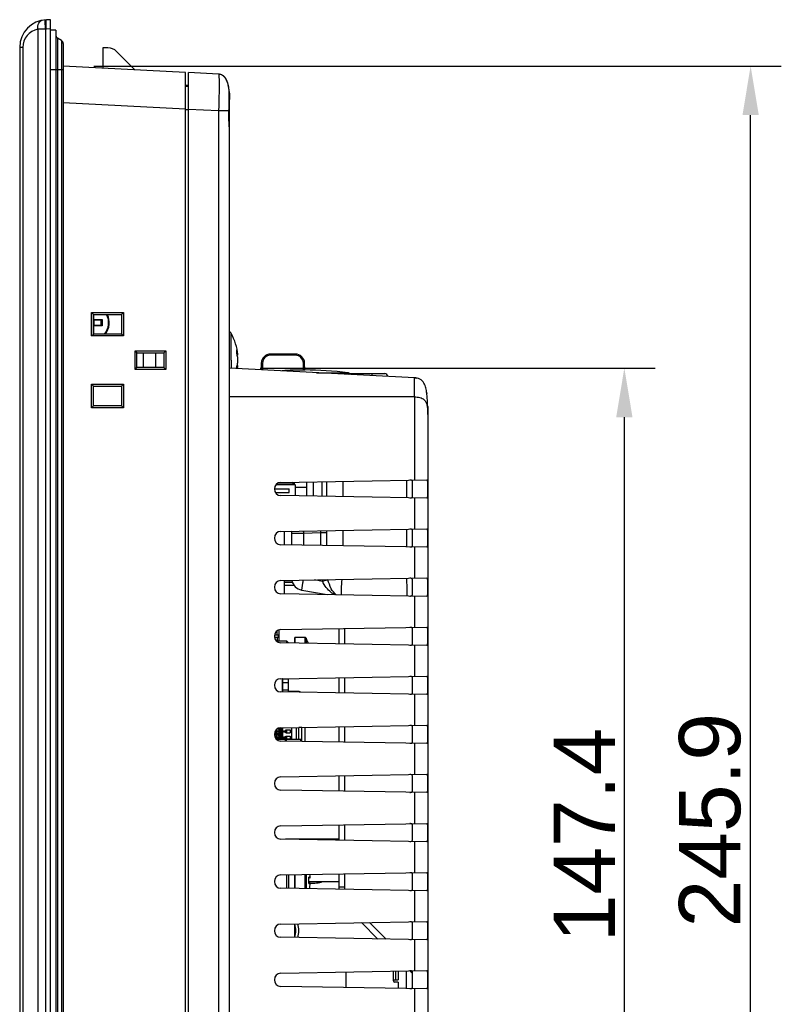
# Model space of a CAD drawing. Header units: millimetres. Extents: x 0 to 1189, y 0 to 841.
# Tile 16 of 29: x 625 to 750, y 501 to 661. Entities that reach past the tile are written whole.
import ezdxf

# ---------------------------------------------------------------- set-up
doc = ezdxf.new("R2010")
doc.units = ezdxf.units.MM
doc.layers.add('11_COMPONENTS', color=7, linetype='Continuous')
doc.styles.get("Standard").update_dxf_attribs({"font": 'ARIAL.TTF'})
doc.dimstyles.new('WALL', dxfattribs={"dimtxt": 10, "dimasz": 8, "dimexe": 5, "dimexo": 5, "dimgap": 1.5, "dimtad": 1, "dimtoh": 1, "dimdsep": 46, "dimtxsty": 'Standard', "dimcen": 0, "dimadec": 0, "dimazin": 0, "dimtp": 0.001, "dimtm": 0.001, "dimtfac": 1, "dimtofl": 0, "dimtmove": 0, "dimatfit": 3, "dimfxl": 1, "dimtolj": 1, "dimarcsym": 0})

# ---------------------------------------------------------------- blocks, each defined once
blk = doc.blocks.new('*D19')
at = {"color": 0, "lineweight": -2}
for p, q in [((637.58, 653.61), (749.6, 653.61)), ((744.6, 415.72), (744.6, 645.61)), ((637.58, 407.72), (749.6, 407.72))]:
    blk.add_line(p, q, dxfattribs=at)
at = {"color": 0}
for points in [[(743.27, 645.61), (745.93, 645.61), (744.6, 653.61)], [(743.27, 415.72), (745.93, 415.72), (744.6, 407.72)]]:
    blk.add_solid(points, dxfattribs=at)
at = {"layer": 'Defpoints', "color": 0}
for p in [(632.58, 653.61), (744.6, 653.61), (632.58, 407.72)]:
    blk.add_point(p, dxfattribs=at)
at = {"color": 0, "insert": (737.99, 530.67), "char_height": 10, "attachment_point": 5, "rotation": 90}
blk.add_mtext('\\A1;245.9', dxfattribs=at)
blk = doc.blocks.new('*D13')
at = {"color": 0, "lineweight": -2}
for p, q in [((664.68, 604.37), (729.02, 604.37)), ((724.02, 464.97), (724.02, 596.37)), ((664.68, 456.97), (729.02, 456.97))]:
    blk.add_line(p, q, dxfattribs=at)
at = {"color": 0}
for points in [[(722.69, 596.37), (725.35, 596.37), (724.02, 604.37)], [(722.69, 464.97), (725.35, 464.97), (724.02, 456.97)]]:
    blk.add_solid(points, dxfattribs=at)
at = {"layer": 'Defpoints', "color": 0}
for p in [(659.68, 604.37), (724.02, 604.37), (659.68, 456.97)]:
    blk.add_point(p, dxfattribs=at)
at = {"color": 0, "insert": (717.5, 528.26), "char_height": 10, "attachment_point": 5, "rotation": 90}
blk.add_mtext('\\A1;147.4', dxfattribs=at)

msp = doc.modelspace()

# ---------------------------------------------------------------- linework, layer by layer
at = {"layer": '11_COMPONENTS', "color": 7, "linetype": 'Continuous'}
for p, q in [((630.485, 661.165), (629.828, 661.142)), ((630.485, 659.666), (629.828, 659.643)), ((630.485, 400.165), (630.485, 661.165)), ((628.443, 659.595), (628.443, 401.735)), ((629.705, 659.636), (629.705, 401.694)), ((631.385, 659.465), (630.485, 659.465)), ((631.385, 659.465), (631.385, 401.865)), ((631.635, 658.16), (631.635, 403.17)), ((632.285, 657.785), (631.635, 658.16)), ((625.485, 656.645), (625.485, 404.685)), ((625.986, 656.645), (625.485, 656.645)), ((625.986, 656.645), (625.986, 404.685)), ((632.285, 657.785), (632.285, 403.546)), ((632.585, 657.265), (632.585, 404.065)), ((639.043, 656.565), (639.014, 653.271)), ((639.87, 656.565), (639.043, 656.565)), ((644.268, 652.995), (641.284, 655.979)), ((652.485, 652.565), (632.585, 653.608)), ((630.485, 653.065), (632.585, 653.065)), ((652.485, 408.766), (652.485, 652.565)), ((652.985, 408.792), (652.985, 652.538)), ((657.894, 652.281), (652.985, 652.538)), ((658.574, 652.07), (658.47, 652.13)), ((652.587, 650.451), (652.485, 650.449)), ((652.985, 650.3), (652.485, 650.291)), ((659.48, 650.488), (659.445, 650.631)), ((659.512, 650.342), (659.48, 650.488)), ((659.615, 647.443), (659.633, 648.469)), ((659.627, 649.57), (659.624, 649.597)), ((659.626, 648.187), (659.63, 648.46)), ((659.638, 649.446), (659.627, 649.57)), ((659.633, 648.469), (659.637, 648.75)), ((659.637, 648.75), (659.641, 649.106)), ((659.638, 649.446), (659.638, 649.448)), ((659.641, 649.401), (659.64, 649.41)), ((659.641, 649.392), (659.641, 649.401)), ((659.641, 649.382), (659.641, 649.392)), ((659.641, 649.367), (659.641, 649.382)), ((659.641, 649.343), (659.641, 649.367)), ((659.641, 649.307), (659.641, 649.343)), ((659.641, 649.233), (659.641, 649.307)), ((659.641, 649.106), (659.641, 649.233)), ((652.485, 646.573), (632.585, 647.616)), ((659.595, 646.537), (659.615, 647.443)), ((659.685, 413.044), (659.685, 648.287)), ((652.985, 646.465), (652.485, 646.465)), ((657.894, 646.289), (652.985, 646.547)), ((657.894, 646.289), (657.894, 415.041)), ((659.584, 646.289), (657.894, 646.289)), ((659.584, 646.277), (659.584, 646.289)), ((659.586, 646.122), (659.589, 646.277)), ((659.589, 646.277), (659.595, 646.537)), ((637.19, 609.605), (637.19, 613.426)), ((637.19, 613.426), (637.485, 613.131)), ((637.19, 613.426), (642.412, 613.426)), ((637.485, 609.899), (637.485, 613.131)), ((637.485, 613.115), (642.101, 613.115)), ((637.593, 612.274), (637.593, 613.115)), ((642.085, 613.115), (642.085, 609.915)), ((642.412, 613.426), (642.101, 613.115)), ((642.412, 613.426), (642.412, 609.605)), ((638.787, 612.165), (637.485, 612.165)), ((637.593, 612.274), (637.585, 612.265)), ((637.585, 612.165), (637.585, 611.365)), ((637.593, 612.274), (638.915, 612.274)), ((638.785, 611.365), (638.785, 612.165)), ((638.915, 612.274), (638.915, 611.257)), ((637.485, 611.365), (638.787, 611.365)), ((637.593, 609.935), (637.485, 609.935)), ((642.101, 609.915), (637.485, 609.915)), ((637.593, 611.257), (637.585, 611.265)), ((637.593, 609.935), (637.593, 611.257)), ((638.915, 611.257), (637.593, 611.257)), ((642.412, 609.605), (642.101, 609.915)), ((659.939, 605.665), (659.939, 610.059)), ((637.19, 609.605), (637.485, 609.899)), ((642.412, 609.605), (637.19, 609.605)), ((644.29, 604.155), (644.29, 607.176)), ((644.29, 607.176), (644.585, 606.881)), ((644.29, 607.176), (649.312, 607.176)), ((644.585, 604.449), (644.585, 606.881)), ((644.585, 606.865), (649.001, 606.865)), ((645.685, 604.465), (645.685, 606.865)), ((647.65, 604.465), (647.65, 606.865)), ((648.985, 606.865), (648.985, 604.465)), ((649.312, 607.176), (649.001, 606.865)), ((649.312, 607.176), (649.312, 604.155)), ((659.939, 605.665), (659.939, 604.352)), ((661.043, 606.51), (660.928, 606.5)), ((664.859, 605.191), (664.84, 604.095)), ((665.059, 605.191), (665.04, 604.085)), ((666.359, 606.469), (666.359, 606.665)), ((670.411, 606.665), (666.359, 606.665)), ((670.411, 606.469), (666.359, 606.469)), ((670.411, 606.469), (670.411, 606.665)), ((671.73, 604.057), (671.711, 605.191)), ((671.93, 604.06), (671.911, 605.191)), ((644.29, 604.155), (644.585, 604.449)), ((649.312, 604.155), (644.29, 604.155)), ((649.001, 604.465), (644.585, 604.465)), ((649.312, 604.155), (649.001, 604.465)), ((689.799, 602.787), (659.685, 604.365)), ((661.043, 604.82), (660.927, 604.831)), ((673.865, 603.622), (678.947, 603.622)), ((679.157, 603.546), (678.869, 603.546)), ((679.13, 603.465), (684.984, 603.465)), ((682.885, 603.465), (682.885, 603.149)), ((637.19, 597.905), (637.19, 601.726)), ((637.19, 601.726), (637.485, 601.431)), ((637.19, 601.726), (642.412, 601.726)), ((637.485, 598.199), (637.485, 601.431)), ((637.485, 601.415), (642.101, 601.415)), ((642.085, 601.415), (642.085, 598.215)), ((642.412, 601.726), (642.101, 601.415)), ((642.412, 601.726), (642.412, 597.905)), ((691.826, 600.276), (691.828, 600.256)), ((689.799, 599.665), (659.685, 599.665)), ((689.799, 599.665), (689.799, 586.127)), ((637.19, 597.905), (637.485, 598.199)), ((642.412, 597.905), (637.19, 597.905)), ((642.101, 598.215), (637.485, 598.215)), ((642.412, 597.905), (642.101, 598.215)), ((691.984, 597.06), (691.984, 597.037)), ((691.984, 597.037), (691.985, 596.949)), ((691.985, 596.866), (691.985, 464.535)), ((668.048, 585.747), (691.84, 586.163)), ((673.285, 585.839), (673.285, 583.492)), ((674.777, 583.466), (674.777, 585.865)), ((675.513, 583.453), (675.513, 585.878)), ((678.223, 583.405), (678.223, 585.925)), ((688.572, 583.225), (688.572, 586.106)), ((689.485, 583.458), (689.485, 585.873)), ((666.986, 584.715), (669.415, 584.715)), ((670.365, 585.348), (667.227, 585.348)), ((667.655, 585.665), (669.815, 585.665)), ((669.415, 584.075), (669.415, 584.715)), ((669.815, 585.665), (670.017, 585.782)), ((670.365, 585.348), (669.815, 585.665)), ((670.285, 585.394), (670.285, 585.786)), ((670.365, 585.348), (670.365, 583.543)), ((672.285, 584.915), (670.365, 584.915)), ((672.285, 583.509), (672.285, 585.821)), ((667.161, 584.075), (669.415, 584.075)), ((691.84, 583.168), (668.048, 583.583)), ((689.799, 583.203), (689.799, 578.127)), ((668.048, 577.747), (691.84, 578.163)), ((678.223, 575.405), (678.223, 577.925)), ((688.572, 575.225), (688.572, 578.106)), ((689.485, 575.458), (689.485, 577.873)), ((668.585, 577.757), (668.585, 575.574)), ((669.785, 577.426), (669.785, 575.553)), ((671.715, 577.426), (669.785, 577.426)), ((674.569, 577.525), (671.715, 577.426)), ((671.715, 577.426), (671.715, 575.519)), ((674.569, 575.469), (674.569, 577.525)), ((675.522, 577.525), (674.569, 577.525)), ((675.522, 575.453), (675.522, 577.525)), ((691.84, 575.168), (668.048, 575.583)), ((689.799, 575.203), (689.799, 570.127)), ((668.048, 569.747), (691.84, 570.163)), ((674.83, 569.608), (673.501, 569.843)), ((689.485, 567.458), (689.485, 569.873)), ((668.585, 569.757), (668.585, 567.574)), ((669.835, 569.715), (668.585, 569.715)), ((668.585, 569.465), (669.909, 569.465)), ((668.585, 568.965), (670.18, 568.965)), ((671.437, 568.188), (675.617, 567.451)), ((691.84, 567.168), (668.048, 567.583)), ((689.799, 567.203), (689.799, 562.127)), ((668.048, 561.747), (691.84, 562.163)), ((677.485, 561.912), (677.485, 559.418)), ((678.398, 561.928), (678.398, 559.402)), ((689.485, 559.458), (689.485, 561.873)), ((667.035, 560.49), (667.007, 560.448)), ((667.009, 560.89), (667.735, 560.89)), ((667.035, 560.49), (667.735, 560.49)), ((667.435, 560.89), (667.435, 561.543)), ((667.435, 560.49), (667.435, 559.915)), ((667.635, 560.49), (667.635, 560.89)), ((667.735, 561.694), (667.735, 559.915)), ((670.285, 560.365), (670.285, 559.544)), ((670.385, 559.542), (670.385, 560.465)), ((671.968, 560.465), (670.385, 560.465)), ((671.968, 560.465), (671.968, 559.515)), ((672.143, 560.361), (672.143, 559.512)), ((667.287, 559.915), (668.985, 559.915)), ((691.84, 559.168), (668.048, 559.583)), ((668.985, 559.915), (668.985, 559.567)), ((669.285, 559.615), (668.985, 559.915)), ((669.285, 559.614), (669.285, 559.561)), ((689.799, 559.203), (689.799, 554.127)), ((668.048, 553.747), (691.84, 554.163)), ((668.335, 551.578), (668.335, 553.752)), ((668.385, 553.745), (668.335, 553.695)), ((668.385, 551.577), (668.385, 553.753)), ((669.285, 551.561), (669.285, 553.769)), ((677.485, 553.912), (677.485, 551.418)), ((678.398, 553.928), (678.398, 551.402)), ((689.485, 551.458), (689.485, 553.873)), ((668.335, 553.485), (668.385, 553.485)), ((668.385, 552.885), (668.335, 552.885)), ((669.285, 553.665), (668.385, 553.665)), ((669.285, 553.065), (668.385, 553.065)), ((691.84, 551.168), (668.048, 551.583)), ((669.285, 551.865), (668.385, 551.865)), ((670.715, 551.665), (669.285, 551.665)), ((689.799, 551.203), (689.799, 546.127)), ((668.035, 545.565), (668.035, 545.747)), ((668.048, 545.747), (691.84, 546.163)), ((668.345, 545.44), (668.345, 545.753)), ((669.765, 545.777), (669.765, 543.865)), ((670.551, 545.791), (670.551, 543.865)), ((670.965, 543.865), (670.965, 545.798)), ((671.465, 545.785), (670.965, 545.785)), ((671.465, 543.523), (671.465, 545.807)), ((672.015, 543.514), (672.015, 545.817)), ((677.485, 545.912), (677.485, 543.418)), ((678.398, 545.928), (678.398, 543.402)), ((689.485, 543.458), (689.485, 545.873)), ((668.345, 544.765), (666.99, 544.765)), ((668.345, 544.565), (666.99, 544.565)), ((667.36, 544.79), (666.992, 544.79)), ((667.36, 544.54), (666.992, 544.54)), ((667.36, 545.04), (667.052, 545.04)), ((667.36, 544.29), (667.052, 544.29)), ((667.062, 545.065), (669.045, 545.065)), ((667.062, 544.265), (669.045, 544.265)), ((667.07, 545.04), (667.07, 544.79)), ((667.07, 544.54), (667.07, 544.29)), ((667.167, 545.265), (669.045, 545.265)), ((667.36, 545.29), (667.184, 545.29)), ((667.36, 545.483), (667.36, 545.265)), ((667.36, 545.065), (667.36, 544.765)), ((667.36, 544.565), (667.36, 544.265)), ((668.345, 545.565), (667.467, 545.565)), ((667.645, 545.44), (667.645, 545.565)), ((667.645, 545.44), (668.345, 545.44)), ((667.645, 544.765), (667.645, 544.89)), ((667.645, 544.89), (668.345, 544.89)), ((667.645, 544.44), (667.645, 544.565)), ((667.645, 544.44), (668.345, 544.44)), ((668.035, 544.565), (668.035, 544.765)), ((668.145, 545.44), (668.145, 545.565)), ((668.145, 544.765), (668.145, 544.89)), ((668.145, 544.44), (668.145, 544.565)), ((668.345, 544.44), (668.345, 544.89)), ((668.716, 545.265), (668.716, 545.065)), ((668.716, 544.265), (668.716, 544.065)), ((668.845, 545.265), (668.845, 545.39)), ((668.845, 545.39), (669.545, 545.39)), ((668.845, 544.94), (668.845, 545.065)), ((668.845, 544.94), (669.545, 544.94)), ((668.845, 544.265), (668.845, 544.39)), ((668.845, 544.39), (669.545, 544.39)), ((669.045, 544.94), (669.045, 545.39)), ((669.045, 543.94), (669.045, 544.39)), ((669.545, 545.39), (669.545, 544.94)), ((669.545, 544.39), (669.545, 543.94)), ((667.167, 544.065), (669.045, 544.065)), ((667.36, 544.04), (667.184, 544.04)), ((667.338, 543.865), (671.285, 543.865)), ((667.36, 544.065), (667.36, 543.865)), ((667.645, 543.865), (667.645, 543.89)), ((667.645, 543.89), (668.345, 543.89)), ((691.84, 543.168), (668.048, 543.583)), ((668.145, 543.865), (668.145, 543.89)), ((668.345, 543.865), (668.345, 543.89)), ((668.785, 543.57), (668.785, 543.865)), ((668.845, 543.94), (668.845, 544.065)), ((668.845, 543.94), (669.545, 543.94)), ((668.885, 543.865), (668.885, 543.568)), ((671.285, 543.526), (671.285, 543.865)), ((689.799, 543.203), (689.799, 538.127)), ((668.048, 537.747), (691.84, 538.163)), ((677.485, 537.912), (677.485, 535.418)), ((678.398, 537.928), (678.398, 535.402)), ((689.485, 535.458), (689.485, 537.873)), ((691.84, 535.168), (668.048, 535.583)), ((689.799, 535.203), (689.799, 530.127)), ((668.048, 529.747), (691.84, 530.163)), ((677.485, 529.912), (677.485, 527.418)), ((678.398, 529.928), (678.398, 527.402)), ((689.485, 527.458), (689.485, 529.873)), ((691.84, 527.168), (668.048, 527.583)), ((668.785, 527.665), (668.785, 527.57)), ((668.785, 527.665), (677.485, 527.665)), ((668.885, 527.568), (668.885, 527.665)), ((689.799, 527.203), (689.799, 522.127)), ((668.048, 521.747), (691.84, 522.163)), ((668.985, 521.764), (668.985, 519.567)), ((669.285, 521.769), (669.285, 519.561)), ((670.285, 521.786), (670.285, 519.544)), ((670.385, 519.542), (670.385, 521.788)), ((671.968, 521.816), (671.968, 519.515)), ((672.143, 521.819), (672.143, 519.512)), ((677.485, 521.912), (677.485, 519.736)), ((678.398, 521.928), (678.398, 519.736)), ((689.485, 519.458), (689.485, 521.873)), ((672.842, 521.374), (672.577, 521.374)), ((672.577, 520.357), (672.842, 520.357)), ((672.75, 521.265), (672.59, 521.265)), ((672.59, 520.465), (672.75, 520.465)), ((672.601, 520.665), (677.485, 520.665)), ((691.84, 519.168), (668.048, 519.583)), ((678.398, 519.736), (677.485, 519.736)), ((689.799, 519.203), (689.799, 514.127)), ((668.048, 513.747), (691.84, 514.163)), ((670.285, 513.786), (670.285, 511.544)), ((681.173, 513.976), (683.843, 511.307)), ((682.478, 513.999), (685.193, 511.284)), ((689.485, 511.458), (689.485, 513.873)), ((691.84, 511.168), (668.048, 511.583)), ((689.799, 511.203), (689.799, 506.127)), ((668.048, 505.747), (691.84, 506.163)), ((678.62, 505.932), (678.62, 503.398)), ((686.385, 504.465), (686.385, 506.067)), ((686.785, 504.665), (686.785, 506.074)), ((687.185, 506.081), (687.185, 504.665)), ((688.502, 503.226), (688.502, 506.104)), ((689.051, 506.099), (689.485, 505.665)), ((689.485, 503.458), (689.485, 505.873)), ((686.533, 504.665), (686.785, 504.665)), ((687.185, 504.265), (686.585, 504.265)), ((686.785, 504.665), (687.185, 504.665)), ((687.185, 504.265), (687.185, 503.249)), ((691.84, 503.168), (668.048, 503.583)), ((689.799, 503.203), (689.799, 498.127))]:
    msp.add_line(p, q, dxfattribs=at)
for points in [[(658.026, 652.269), (657.912, 652.28), (657.894, 652.281)], [(658.47, 652.13), (658.363, 652.179), (658.253, 652.219), (658.14, 652.248), (658.026, 652.269)], [(659.211, 651.293), (659.151, 651.412), (659.085, 651.527), (659.014, 651.636), (658.937, 651.738), (658.855, 651.834), (658.766, 651.922), (658.672, 652.001), (658.574, 652.07)], [(659.267, 651.168), (659.211, 651.293), (659.151, 651.412), (659.085, 651.527), (659.014, 651.636), (658.937, 651.738)], [(659.364, 650.907), (659.318, 651.039), (659.267, 651.168)], [(659.445, 650.631), (659.407, 650.77), (659.364, 650.907)], [(659.627, 649.57), (659.609, 649.73), (659.589, 649.888), (659.566, 650.042), (659.541, 650.194), (659.512, 650.342)], [(659.64, 649.41), (659.64, 649.414), (659.64, 649.419), (659.64, 649.424), (659.639, 649.429), (659.639, 649.435), (659.639, 649.442), (659.638, 649.446)], [(659.581, 645.665), (659.582, 645.806), (659.583, 645.911), (659.584, 646.017), (659.586, 646.122)], [(659.627, 644.074), (659.618, 644.244), (659.611, 644.417), (659.604, 644.591), (659.597, 644.767), (659.592, 644.943), (659.587, 645.12), (659.584, 645.297), (659.582, 645.474), (659.581, 645.665)], [(659.685, 642.588), (659.684, 642.72), (659.681, 642.85), (659.677, 642.985), (659.672, 643.127), (659.666, 643.274), (659.659, 643.426), (659.627, 644.074)]]:
    msp.add_lwpolyline(points, dxfattribs=at)
for centre, radius, start, end in [((629.985, 656.645), 4.5, 92, 180), ((628.986, 656.645), 3, 100.42194, 180.00004), ((630.598, 612.576), 47.069, 91.08674, 92.6238), ((629.932, 656.645), 3, 92.00012, 94.343), ((631.885, 658.593), 0.5, 180, 240), ((631.985, 657.265), 0.6, 0, 60), ((639.87, 654.565), 2, 45, 90), ((657.809, 650.662), 1.621, 85.67239, 87.00237), ((652.622, 648.451), 2, 79.54625, 91), ((649.764, 648.579), 9.912, 5.02488, 5.89394), ((471.308, 651.38), 188.345, 358.45121, 359.02874), ((643.149, 648.287), 16.536, 359.99875, 0.45283), ((683.534, 645.663), 23.958, 178.96302, 179.99533), ((685.228, 645.634), 25.653, 178.56219, 178.96528), ((637.085, 611.765), 2.896, 320.29402, 27.78959), ((637.085, 611.765), 3, 321.91905, 26.74786), ((638.017, 613.132), 1.242, 314.3045, 315.75593), ((638.047, 613.104), 1.202, 315.7281, 316.2875), ((638.452, 610.832), 1.241, 224.25438, 225.70595), ((638.424, 610.803), 1.202, 225.72243, 226.28183), ((638.018, 610.398), 1.242, 44.30204, 45.75347), ((638.047, 610.426), 1.202, 43.71932, 44.27872), ((659.503, 609.815), 0.5, 29.22466, 68.64491), ((652.085, 605.665), 9, 5.38769, 29.22466), ((656.561, 605.977), 4.513, 6.78478, 17.97602), ((656.414, 607.067), 4.45, 359.99806, 3.9034), ((656.359, 607.067), 4.505, 356.12063, 359.99428), ((652.01, 605.666), 9.035, 358.64497, 1.35503), ((666.359, 605.165), 1.5, 90, 179), ((666.359, 605.169), 1.3, 90.00011, 178.99989), ((670.411, 605.165), 1.5, 1, 90), ((670.411, 605.169), 1.3, 1.00004, 89.99996), ((656.356, 604.265), 4.509, 0.48419, 3.87881), ((656.599, 605.348), 4.475, 346.43944, 353.22837), ((652.083, 605.665), 9.002, 351.25814, 354.61195), ((671.885, 547.568), 56.489, 90.15711, 93.70747), ((671.885, 547.565), 56.5, 82.81924, 89.95398), ((678.885, 603.126), 0.5, 57.0581, 82.81924), ((679.429, 603.965), 0.5, 237.0581, 253.52905), ((684.985, 602.965), 0.5, 5.52123, 90), ((689.618, 599.314), 3.478, 85.16967, 87.02009), ((681.342, 598.886), 10.576, 6.94875, 8.33482), ((680.602, 598.792), 11.321, 6.96911, 7.43248), ((656.995, 597.249), 34.986, 1.5656, 2.25908), ((668.067, 584.665), 1.082, 91, 269), ((727.955, 579.389), 56.275, 181.60678, 181.99935), ((666.312, 577.665), 8.258, 359.03466, 1.36427), ((649.631, 577.523), 25.89, 0.00559, 0.78532), ((668.067, 576.665), 1.082, 91, 269), ((671.785, 577.426), 2, 169.84334, 180), ((671.785, 570.157), 2, 190.93048, 260), ((680.12, 571.105), 5.498, 193.04055, 195.79668), ((448.118, 561.846), 240.597, 1.28042, 1.96726), ((668.067, 568.665), 1.082, 91, 269), ((668.067, 560.665), 1.082, 91, 269), ((670.385, 560.365), 0.1, 90, 180), ((671.968, 560.265), 0.2, 28.73026, 90), ((666.86, 557.465), 6.025, 19.79068, 28.73022), ((668.067, 552.665), 1.082, 91, 269), ((670.715, 550.365), 1.3, 63.33164, 90), ((668.067, 544.665), 1.082, 91, 269), ((668.067, 536.665), 1.082, 91, 269), ((668.067, 528.665), 1.082, 91, 269), ((668.067, 520.665), 1.082, 91, 269), ((666.86, 520.865), 6.004, 4.85821, 9.24873), ((666.86, 520.865), 6.004, 4.77711, 9.2496), ((666.86, 520.865), 5.74, 354.91839, 5.08161), ((672.467, 521.33), 0.119, 17.27702, 21.57657), ((672.467, 520.401), 0.119, 338.42128, 342.72083), ((666.86, 520.865), 5.745, 355.2296, 4.7704), ((666.86, 520.865), 6.004, 346.87199, 355.14179), ((666.86, 520.865), 6.004, 346.87337, 355.22289), ((673.285, 525.665), 5.25, 264.87301, 287.68883), ((672.743, 521.357), 0.1, 4.78742, 9.6555), ((672.743, 520.374), 0.1, 350.34869, 353.85547), ((672.745, 520.373), 0.0978, 355.20693, 2.03226), ((672.744, 520.373), 0.0992, 353.85909, 355.22189), ((682.485, 519.736), 5, 180, 183.64955), ((682.401, 519.737), 4.003, 180.00469, 184.79525), ((668.067, 512.665), 1.082, 91, 269), ((667.685, 512.665), 2.8, 338.19946, 21.80054), ((667.485, 512.665), 3.5, 341.15801, 18.84199), ((668.067, 504.665), 1.082, 91, 269), ((686.585, 504.465), 0.2, 180, 270)]:
    msp.add_arc(centre, radius, start, end, dxfattribs=at)
for points, knots in [([(628.443, 659.595), (628.425, 659.77), (628.43, 660.11), (628.561, 660.571), (628.808, 660.924), (629.051, 661.049), (629.171, 661.071)], [0, 0, 0, 0, 0.2953624, 0.5638719, 0.7959132, 1, 1, 1, 1]), ([(629.705, 659.636), (629.698, 659.733), (629.684, 659.924), (629.666, 660.2), (629.651, 660.455), (629.641, 660.679), (629.635, 660.842), (629.633, 660.95), (629.633, 661.013), (629.633, 661.062), (629.635, 661.099), (629.638, 661.118), (629.641, 661.132), (629.644, 661.132)], [0, 0, 0, 0, 0.194788, 0.3820236, 0.5545462, 0.7057616, 0.8298985, 0.8802892, 0.9222434, 0.9553598, 0.979367, 0.9941113, 1, 1, 1, 1]), ([(629.828, 659.643), (629.824, 659.741), (629.818, 659.932), (629.812, 660.209), (629.807, 660.465), (629.806, 660.689), (629.807, 660.852), (629.809, 660.96), (629.811, 661.023), (629.814, 661.072), (629.818, 661.11), (629.821, 661.129), (629.825, 661.142), (629.828, 661.142)], [0, 0, 0, 0, 0.1947111, 0.3819139, 0.5544359, 0.7056711, 0.8298371, 0.8802427, 0.9222107, 0.9553389, 0.9793555, 0.9941063, 1, 1, 1, 1]), ([(657.894, 652.281), (657.898, 652.281), (657.908, 652.27), (657.92, 652.231), (657.935, 652.145), (657.948, 652.003), (657.96, 651.805), (657.969, 651.554), (657.976, 651.252), (657.98, 650.903), (657.981, 650.351), (657.976, 649.572), (657.959, 648.55), (657.932, 647.441), (657.908, 646.678), (657.894, 646.289)], [0, 0, 0, 0, 0.0021061, 0.0061252, 0.0209209, 0.0449084, 0.0780015, 0.119998, 0.1704443, 0.2288213, 0.2946068, 0.4459446, 0.6184483, 0.8055592, 1, 1, 1, 1]), ([(659.624, 649.597), (659.594, 649.883), (659.51, 650.452), (659.302, 651.146), (659.022, 651.651), (658.734, 651.978), (658.36, 652.207), (658.075, 652.268), (657.932, 652.279)], [0, 0, 0, 0, 0.2502666, 0.5002607, 0.6253673, 0.7503382, 0.8751377, 1, 1, 1, 1]), ([(659.63, 648.46), (659.632, 648.593), (659.635, 648.827), (659.64, 649.127), (659.639, 649.323), (659.641, 649.417), (659.638, 649.446)], [0, 0, 0, 0, 0.404922, 0.7121538, 0.9125032, 1, 1, 1, 1]), ([(659.639, 649.442), (659.642, 649.405), (659.673, 649.021), (659.685, 648.635), (659.685, 648.287)], [0, 0, 0, 0, 0.0960231, 1, 1, 1, 1]), ([(659.685, 648.287), (659.685, 648.244), (659.669, 648.185), (659.637, 648.137), (659.628, 648.125)], [0, 0, 0, 0, 0.737083, 1, 1, 1, 1]), ([(659.685, 642.588), (659.685, 642.786), (659.669, 643.23), (659.612, 644.254), (659.576, 645.083), (659.576, 645.665)], [0, 0, 0, 0, 0.1925229, 0.4322947, 1, 1, 1, 1]), ([(637.585, 612.265), (637.574, 612.254), (637.548, 612.228), (637.515, 612.195), (637.492, 612.172), (637.485, 612.165)], [0, 0, 0, 0, 0.3306448, 0.780199, 1, 1, 1, 1]), ([(638.885, 612.243), (638.875, 612.234), (638.857, 612.216), (638.833, 612.196), (638.815, 612.182), (638.804, 612.173), (638.795, 612.168), (638.789, 612.165), (638.787, 612.165)], [0, 0, 0, 0, 0.312316, 0.6103512, 0.7442588, 0.8597652, 0.9477327, 1, 1, 1, 1]), ([(637.585, 611.265), (637.574, 611.276), (637.548, 611.302), (637.514, 611.335), (637.492, 611.358), (637.485, 611.365)], [0, 0, 0, 0, 0.3306448, 0.780199, 1, 1, 1, 1]), ([(637.485, 610.063), (637.485, 610.06), (637.487, 610.055), (637.493, 610.046), (637.501, 610.034), (637.515, 610.016), (637.536, 609.993), (637.553, 609.975), (637.563, 609.965)], [0, 0, 0, 0, 0.0528126, 0.1412081, 0.2567308, 0.3903677, 0.6879554, 1, 1, 1, 1]), ([(638.885, 611.287), (638.875, 611.297), (638.857, 611.314), (638.834, 611.335), (638.816, 611.349), (638.804, 611.357), (638.795, 611.363), (638.789, 611.365), (638.787, 611.365)], [0, 0, 0, 0, 0.3120447, 0.6096242, 0.743259, 0.858778, 0.9471969, 1, 1, 1, 1]), ([(661.043, 605.879), (661.034, 605.953), (660.992, 606.252), (660.921, 606.546), (660.854, 606.762)], [0, 0, 0, 0, 0.2473896, 1, 1, 1, 1]), ([(660.854, 604.57), (660.876, 604.643), (660.96, 604.932), (661.016, 605.229), (661.043, 605.452)], [0, 0, 0, 0, 0.2531316, 1, 1, 1, 1]), ([(665.059, 605.191), (665.034, 605.192), (664.987, 605.192), (664.931, 605.193), (664.895, 605.192), (664.876, 605.193), (664.867, 605.191), (664.859, 605.193), (664.859, 605.191)], [0, 0, 0, 0, 0.3820237, 0.7068941, 0.8311652, 0.9233607, 0.9802941, 1, 1, 1, 1]), ([(671.711, 605.191), (671.736, 605.192), (671.783, 605.192), (671.839, 605.193), (671.874, 605.192), (671.894, 605.193), (671.902, 605.191), (671.91, 605.193), (671.911, 605.191)], [0, 0, 0, 0, 0.3820237, 0.7068941, 0.8311652, 0.9233607, 0.9802941, 1, 1, 1, 1]), ([(671.93, 604.06), (671.93, 604.059), (671.922, 604.061), (671.914, 604.058), (671.894, 604.059), (671.859, 604.058), (671.803, 604.058), (671.756, 604.057), (671.73, 604.057)], [0, 0, 0, 0, 0.0194378, 0.0761144, 0.1681775, 0.2923342, 0.6175598, 1, 1, 1, 1]), ([(678.869, 603.546), (678.856, 603.546), (678.827, 603.544), (678.805, 603.5), (678.81, 603.44), (678.812, 603.392), (678.813, 603.363)], [0, 0, 0, 0, 0.1859396, 0.3445724, 0.5982708, 1, 1, 1, 1]), ([(679.13, 603.465), (679.12, 603.465), (679.09, 603.463), (679.12, 603.422), (679.148, 603.392), (679.174, 603.361), (679.186, 603.343)], [0, 0, 0, 0, 0.1734881, 0.3323584, 0.6285524, 1, 1, 1, 1]), ([(691.985, 596.795), (691.985, 597.091), (691.982, 597.678), (691.96, 598.554), (691.917, 599.42), (691.836, 600.28), (691.713, 600.992), (691.549, 601.548), (691.366, 601.949), (691.101, 602.313), (690.726, 602.59), (690.275, 602.741), (689.959, 602.779), (689.799, 602.787)], [0, 0, 0, 0, 0.1255271, 0.2487808, 0.3710575, 0.4929808, 0.6150396, 0.6764705, 0.7381766, 0.8009424, 0.8655381, 0.93202, 1, 1, 1, 1]), ([(689.799, 599.665), (689.803, 599.868), (689.81, 600.266), (689.817, 600.844), (689.822, 601.377), (689.823, 601.783), (689.823, 602.07), (689.822, 602.251), (689.82, 602.409), (689.818, 602.539), (689.815, 602.643), (689.811, 602.716), (689.807, 602.762), (689.803, 602.78), (689.8, 602.787), (689.799, 602.787)], [0, 0, 0, 0, 0.1948156, 0.38234, 0.5550351, 0.7064221, 0.7722249, 0.830618, 0.8810727, 0.9230609, 0.9561148, 0.9800053, 0.9945846, 0.9983764, 1, 1, 1, 1]), ([(689.799, 599.665), (689.958, 599.668), (690.269, 599.654), (690.808, 599.557), (691.259, 599.346), (691.541, 599.044), (691.708, 598.768), (691.835, 598.413), (691.916, 597.986), (691.972, 597.449), (691.985, 597.052), (691.985, 596.795)], [0, 0, 0, 0, 0.1129703, 0.219737, 0.3887892, 0.453007, 0.51041, 0.6165855, 0.718572, 0.817949, 1, 1, 1, 1]), ([(691.968, 598.205), (691.97, 598.11), (691.979, 597.729), (691.983, 597.347), (691.984, 597.06)], [0, 0, 0, 0, 0.2478488, 1, 1, 1, 1]), ([(689.485, 585.873), (689.485, 585.914), (689.476, 585.995), (689.379, 586.087), (689.233, 586.114), (689.126, 586.115), (689.065, 586.114)], [0, 0, 0, 0, 0.2205354, 0.4190788, 0.6702319, 1, 1, 1, 1]), ([(691.84, 586.163), (691.854, 586.163), (691.874, 586.135), (691.887, 586.096), (691.905, 586.021), (691.919, 585.897), (691.939, 585.626), (691.949, 585.211), (691.954, 584.665), (691.949, 584.12), (691.939, 583.704), (691.919, 583.434), (691.905, 583.309), (691.887, 583.234), (691.874, 583.195), (691.854, 583.167), (691.84, 583.168)], [0, 0, 0, 0, 0.0140482, 0.0264975, 0.0431479, 0.0889987, 0.1504587, 0.3107821, 0.4999987, 0.6892201, 0.84954, 0.9109997, 0.9568521, 0.9735025, 0.9859517, 1, 1, 1, 1]), ([(689.065, 583.216), (689.126, 583.215), (689.233, 583.217), (689.379, 583.244), (689.476, 583.335), (689.485, 583.417), (689.485, 583.458)], [0, 0, 0, 0, 0.3296415, 0.580782, 0.7793382, 1, 1, 1, 1]), ([(689.485, 577.873), (689.485, 577.914), (689.476, 577.995), (689.379, 578.087), (689.233, 578.114), (689.126, 578.115), (689.065, 578.114)], [0, 0, 0, 0, 0.2205354, 0.4190788, 0.6702319, 1, 1, 1, 1]), ([(691.84, 578.163), (691.854, 578.163), (691.874, 578.135), (691.887, 578.096), (691.905, 578.021), (691.919, 577.897), (691.939, 577.626), (691.949, 577.211), (691.954, 576.665), (691.949, 576.12), (691.939, 575.704), (691.919, 575.434), (691.905, 575.309), (691.887, 575.234), (691.874, 575.195), (691.854, 575.167), (691.84, 575.168)], [0, 0, 0, 0, 0.0140482, 0.0264975, 0.0431479, 0.0889987, 0.1504587, 0.3107821, 0.4999987, 0.6892201, 0.84954, 0.9109997, 0.9568521, 0.9735025, 0.9859517, 1, 1, 1, 1]), ([(689.065, 575.216), (689.126, 575.215), (689.233, 575.217), (689.379, 575.244), (689.476, 575.335), (689.485, 575.417), (689.485, 575.458)], [0, 0, 0, 0, 0.3296415, 0.580782, 0.7793382, 1, 1, 1, 1]), ([(671.655, 569.81), (671.636, 569.7), (671.601, 569.488), (671.552, 569.182), (671.51, 568.905), (671.476, 568.666), (671.451, 568.472), (671.437, 568.34), (671.432, 568.262), (671.431, 568.223), (671.432, 568.203), (671.434, 568.188), (671.437, 568.188)], [0, 0, 0, 0, 0.2036176, 0.3944441, 0.566806, 0.7155272, 0.8361753, 0.9251712, 0.9569572, 0.9799761, 0.9941515, 1, 1, 1, 1]), ([(675.718, 569.867), (675.607, 569.832), (675.311, 569.746), (675.015, 569.661), (674.83, 569.608)], [0, 0, 0, 0, 0.3759256, 1, 1, 1, 1]), ([(677.059, 567.425), (676.727, 567.687), (676.162, 568.476), (675.846, 569.366), (675.718, 569.867)], [0, 0, 0, 0, 0.4499445, 1, 1, 1, 1]), ([(677.907, 567.409), (677.904, 567.553), (677.908, 567.889), (677.943, 568.727), (677.992, 569.42), (678.032, 569.921)], [0, 0, 0, 0, 0.1714479, 0.4008344, 1, 1, 1, 1]), ([(689.485, 569.873), (689.485, 569.914), (689.476, 569.995), (689.379, 570.087), (689.233, 570.114), (689.126, 570.115), (689.065, 570.114)], [0, 0, 0, 0, 0.2205354, 0.4190788, 0.6702319, 1, 1, 1, 1]), ([(691.84, 570.163), (691.854, 570.163), (691.874, 570.135), (691.887, 570.096), (691.905, 570.021), (691.919, 569.897), (691.939, 569.626), (691.949, 569.211), (691.954, 568.665), (691.949, 568.12), (691.939, 567.704), (691.919, 567.434), (691.905, 567.309), (691.887, 567.234), (691.874, 567.195), (691.854, 567.167), (691.84, 567.168)], [0, 0, 0, 0, 0.0140482, 0.0264975, 0.0431479, 0.0889987, 0.1504587, 0.3107821, 0.4999987, 0.6892201, 0.84954, 0.9109997, 0.9568521, 0.9735025, 0.9859517, 1, 1, 1, 1]), ([(676.785, 567.43), (676.585, 567.539), (676.09, 567.875), (675.404, 568.6), (675.003, 569.253), (674.83, 569.608)], [0, 0, 0, 0, 0.2303208, 0.6008813, 1, 1, 1, 1]), ([(689.065, 567.216), (689.126, 567.215), (689.233, 567.217), (689.379, 567.244), (689.476, 567.335), (689.485, 567.417), (689.485, 567.458)], [0, 0, 0, 0, 0.3296415, 0.580782, 0.7793382, 1, 1, 1, 1]), ([(689.485, 561.873), (689.485, 561.914), (689.476, 561.995), (689.379, 562.087), (689.233, 562.114), (689.126, 562.115), (689.065, 562.114)], [0, 0, 0, 0, 0.2205354, 0.4190788, 0.6702319, 1, 1, 1, 1]), ([(691.84, 562.163), (691.854, 562.163), (691.874, 562.135), (691.887, 562.096), (691.905, 562.021), (691.919, 561.897), (691.939, 561.626), (691.949, 561.211), (691.954, 560.665), (691.949, 560.12), (691.939, 559.704), (691.919, 559.434), (691.905, 559.309), (691.887, 559.234), (691.874, 559.195), (691.854, 559.167), (691.84, 559.168)], [0, 0, 0, 0, 0.0140482, 0.0264975, 0.0431479, 0.0889987, 0.1504587, 0.3107821, 0.4999987, 0.6892201, 0.84954, 0.9109997, 0.9568521, 0.9735025, 0.9859517, 1, 1, 1, 1]), ([(689.065, 559.216), (689.126, 559.215), (689.233, 559.217), (689.379, 559.244), (689.476, 559.335), (689.485, 559.417), (689.485, 559.458)], [0, 0, 0, 0, 0.3296415, 0.580782, 0.7793382, 1, 1, 1, 1]), ([(689.485, 553.873), (689.485, 553.914), (689.476, 553.995), (689.379, 554.087), (689.233, 554.114), (689.126, 554.115), (689.065, 554.114)], [0, 0, 0, 0, 0.2205354, 0.4190788, 0.6702319, 1, 1, 1, 1]), ([(691.84, 554.163), (691.854, 554.163), (691.874, 554.135), (691.887, 554.096), (691.905, 554.021), (691.919, 553.897), (691.939, 553.626), (691.949, 553.211), (691.954, 552.665), (691.949, 552.12), (691.939, 551.704), (691.919, 551.434), (691.905, 551.309), (691.887, 551.234), (691.874, 551.195), (691.854, 551.167), (691.84, 551.168)], [0, 0, 0, 0, 0.0140482, 0.0264975, 0.0431479, 0.0889987, 0.1504587, 0.3107821, 0.4999987, 0.6892201, 0.84954, 0.9109997, 0.9568521, 0.9735025, 0.9859517, 1, 1, 1, 1]), ([(689.065, 551.216), (689.126, 551.215), (689.233, 551.217), (689.379, 551.244), (689.476, 551.335), (689.485, 551.417), (689.485, 551.458)], [0, 0, 0, 0, 0.3296415, 0.580782, 0.7793382, 1, 1, 1, 1]), ([(689.485, 545.873), (689.485, 545.914), (689.476, 545.995), (689.379, 546.087), (689.233, 546.114), (689.126, 546.115), (689.065, 546.114)], [0, 0, 0, 0, 0.2205354, 0.4190788, 0.6702319, 1, 1, 1, 1]), ([(691.84, 546.163), (691.854, 546.163), (691.874, 546.135), (691.887, 546.096), (691.905, 546.021), (691.919, 545.897), (691.939, 545.626), (691.949, 545.211), (691.954, 544.665), (691.949, 544.12), (691.939, 543.704), (691.919, 543.434), (691.905, 543.309), (691.887, 543.234), (691.874, 543.195), (691.854, 543.167), (691.84, 543.168)], [0, 0, 0, 0, 0.0140482, 0.0264975, 0.0431479, 0.0889987, 0.1504587, 0.3107821, 0.4999987, 0.6892201, 0.84954, 0.9109997, 0.9568521, 0.9735025, 0.9859517, 1, 1, 1, 1]), ([(689.065, 543.216), (689.126, 543.215), (689.233, 543.217), (689.379, 543.244), (689.476, 543.335), (689.485, 543.417), (689.485, 543.458)], [0, 0, 0, 0, 0.3296415, 0.580782, 0.7793382, 1, 1, 1, 1]), ([(689.485, 537.873), (689.485, 537.914), (689.476, 537.995), (689.379, 538.087), (689.233, 538.114), (689.126, 538.115), (689.065, 538.114)], [0, 0, 0, 0, 0.2205354, 0.4190788, 0.6702319, 1, 1, 1, 1]), ([(691.84, 538.163), (691.854, 538.163), (691.874, 538.135), (691.887, 538.096), (691.905, 538.021), (691.919, 537.897), (691.939, 537.626), (691.949, 537.211), (691.954, 536.665), (691.949, 536.12), (691.939, 535.704), (691.919, 535.434), (691.905, 535.309), (691.887, 535.234), (691.874, 535.195), (691.854, 535.167), (691.84, 535.168)], [0, 0, 0, 0, 0.0140482, 0.0264975, 0.0431479, 0.0889987, 0.1504587, 0.3107821, 0.4999987, 0.6892201, 0.84954, 0.9109997, 0.9568521, 0.9735025, 0.9859517, 1, 1, 1, 1]), ([(689.065, 535.216), (689.126, 535.215), (689.233, 535.217), (689.379, 535.244), (689.476, 535.335), (689.485, 535.417), (689.485, 535.458)], [0, 0, 0, 0, 0.3296415, 0.580782, 0.7793382, 1, 1, 1, 1]), ([(689.485, 529.873), (689.485, 529.914), (689.476, 529.995), (689.379, 530.087), (689.233, 530.114), (689.126, 530.115), (689.065, 530.114)], [0, 0, 0, 0, 0.2205354, 0.4190788, 0.6702319, 1, 1, 1, 1]), ([(691.84, 530.163), (691.854, 530.163), (691.874, 530.135), (691.887, 530.096), (691.905, 530.021), (691.919, 529.897), (691.939, 529.626), (691.949, 529.211), (691.954, 528.665), (691.949, 528.12), (691.939, 527.704), (691.919, 527.434), (691.905, 527.309), (691.887, 527.234), (691.874, 527.195), (691.854, 527.167), (691.84, 527.168)], [0, 0, 0, 0, 0.0140482, 0.0264975, 0.0431479, 0.0889987, 0.1504587, 0.3107821, 0.4999987, 0.6892201, 0.84954, 0.9109997, 0.9568521, 0.9735025, 0.9859517, 1, 1, 1, 1]), ([(689.065, 527.216), (689.126, 527.215), (689.233, 527.217), (689.379, 527.244), (689.476, 527.335), (689.485, 527.417), (689.485, 527.458)], [0, 0, 0, 0, 0.3296415, 0.580782, 0.7793382, 1, 1, 1, 1]), ([(689.485, 521.873), (689.485, 521.914), (689.476, 521.995), (689.379, 522.087), (689.233, 522.114), (689.126, 522.115), (689.065, 522.114)], [0, 0, 0, 0, 0.2205354, 0.4190788, 0.6702319, 1, 1, 1, 1]), ([(691.84, 522.163), (691.854, 522.163), (691.874, 522.135), (691.887, 522.096), (691.905, 522.021), (691.919, 521.897), (691.939, 521.626), (691.949, 521.211), (691.954, 520.665), (691.949, 520.12), (691.939, 519.704), (691.919, 519.434), (691.905, 519.309), (691.887, 519.234), (691.874, 519.195), (691.854, 519.167), (691.84, 519.168)], [0, 0, 0, 0, 0.0140482, 0.0264975, 0.0431479, 0.0889987, 0.1504587, 0.3107821, 0.4999987, 0.6892201, 0.84954, 0.9109997, 0.9568521, 0.9735025, 0.9859517, 1, 1, 1, 1]), ([(672.75, 521.265), (672.765, 521.265), (672.794, 521.272), (672.825, 521.298), (672.842, 521.331), (672.844, 521.354), (672.843, 521.365)], [0, 0, 0, 0, 0.295493, 0.5540378, 0.7826438, 1, 1, 1, 1]), ([(672.843, 520.377), (672.843, 520.387), (672.839, 520.408), (672.821, 520.437), (672.79, 520.46), (672.764, 520.465), (672.75, 520.465)], [0, 0, 0, 0, 0.2161296, 0.4466379, 0.7067023, 1, 1, 1, 1]), ([(689.065, 519.216), (689.126, 519.215), (689.233, 519.217), (689.379, 519.244), (689.476, 519.335), (689.485, 519.417), (689.485, 519.458)], [0, 0, 0, 0, 0.3296415, 0.580782, 0.7793382, 1, 1, 1, 1]), ([(689.485, 513.873), (689.485, 513.914), (689.476, 513.995), (689.379, 514.087), (689.233, 514.114), (689.126, 514.115), (689.065, 514.114)], [0, 0, 0, 0, 0.2205354, 0.4190788, 0.6702319, 1, 1, 1, 1]), ([(691.84, 514.163), (691.854, 514.163), (691.874, 514.135), (691.887, 514.096), (691.905, 514.021), (691.919, 513.897), (691.939, 513.626), (691.949, 513.211), (691.954, 512.665), (691.949, 512.12), (691.939, 511.704), (691.919, 511.434), (691.905, 511.309), (691.887, 511.234), (691.874, 511.195), (691.854, 511.167), (691.84, 511.168)], [0, 0, 0, 0, 0.0140482, 0.0264975, 0.0431479, 0.0889987, 0.1504587, 0.3107821, 0.4999987, 0.6892201, 0.84954, 0.9109997, 0.9568521, 0.9735025, 0.9859517, 1, 1, 1, 1]), ([(689.065, 511.216), (689.126, 511.215), (689.233, 511.217), (689.379, 511.244), (689.476, 511.335), (689.485, 511.417), (689.485, 511.458)], [0, 0, 0, 0, 0.3296415, 0.580782, 0.7793382, 1, 1, 1, 1]), ([(689.485, 505.873), (689.485, 505.914), (689.476, 505.995), (689.379, 506.087), (689.233, 506.114), (689.126, 506.115), (689.065, 506.114)], [0, 0, 0, 0, 0.2205354, 0.4190788, 0.6702319, 1, 1, 1, 1]), ([(691.84, 506.163), (691.854, 506.163), (691.874, 506.135), (691.887, 506.096), (691.905, 506.021), (691.919, 505.897), (691.939, 505.626), (691.949, 505.211), (691.954, 504.665), (691.949, 504.12), (691.939, 503.704), (691.919, 503.434), (691.905, 503.309), (691.887, 503.234), (691.874, 503.195), (691.854, 503.167), (691.84, 503.168)], [0, 0, 0, 0, 0.0140482, 0.0264975, 0.0431479, 0.0889987, 0.1504587, 0.3107821, 0.4999987, 0.6892201, 0.84954, 0.9109997, 0.9568521, 0.9735025, 0.9859517, 1, 1, 1, 1]), ([(686.385, 504.465), (686.385, 504.511), (686.405, 504.602), (686.489, 504.665), (686.533, 504.665)], [0, 0, 0, 0, 0.5119547, 1, 1, 1, 1]), ([(686.385, 504.465), (686.385, 504.496), (686.409, 504.557), (686.48, 504.617), (686.565, 504.651), (686.624, 504.662), (686.653, 504.664)], [0, 0, 0, 0, 0.2516346, 0.5047036, 0.7555528, 1, 1, 1, 1]), ([(689.065, 503.216), (689.126, 503.215), (689.233, 503.217), (689.379, 503.244), (689.476, 503.335), (689.485, 503.417), (689.485, 503.458)], [0, 0, 0, 0, 0.3296415, 0.580782, 0.7793382, 1, 1, 1, 1])]:
    msp.add_open_spline(points, degree=3, knots=knots, dxfattribs=at)
for points in [[(659.584, 646.289), (659.587, 646.286), (659.589, 646.281), (659.589, 646.277)], [(678.869, 603.546), (678.945, 603.495), (679.039, 603.465), (679.13, 603.465)], [(689.911, 602.779), (690.008, 602.771), (690.105, 602.758), (690.201, 602.74)], [(691.806, 600.419), (691.813, 600.371), (691.819, 600.323), (691.826, 600.276)], [(672.585, 521.343), (672.584, 521.35), (672.583, 521.358), (672.58, 521.365)], [(672.585, 520.387), (672.584, 520.38), (672.583, 520.372), (672.58, 520.365)]]:
    msp.add_open_spline(points, degree=3, dxfattribs=at)

# ---------------------------------------------------------------- dimensions: what is measured, and where the dimension line sits
at = {"color": 5}
dim = msp.add_linear_dim(base=(744.6, 653.608), p1=(632.585, 407.723), p2=(632.585, 653.608), angle=90, text='245.9', dimstyle='WALL', dxfattribs=at)
dim.commit()
dim.dimension.update_dxf_attribs({"geometry": '*D19', "text_midpoint": (744.6, 530.665), "dimtype": 160})
dim = msp.add_linear_dim(base=(724.022, 604.365), p1=(659.685, 456.965), p2=(659.685, 604.365), angle=90, dimstyle='WALL', dxfattribs=at)
dim.commit()
dim.dimension.update_dxf_attribs({"geometry": '*D13', "text_midpoint": (724.022, 528.265), "dimtype": 160})

doc.saveas('drawing.dxf')
